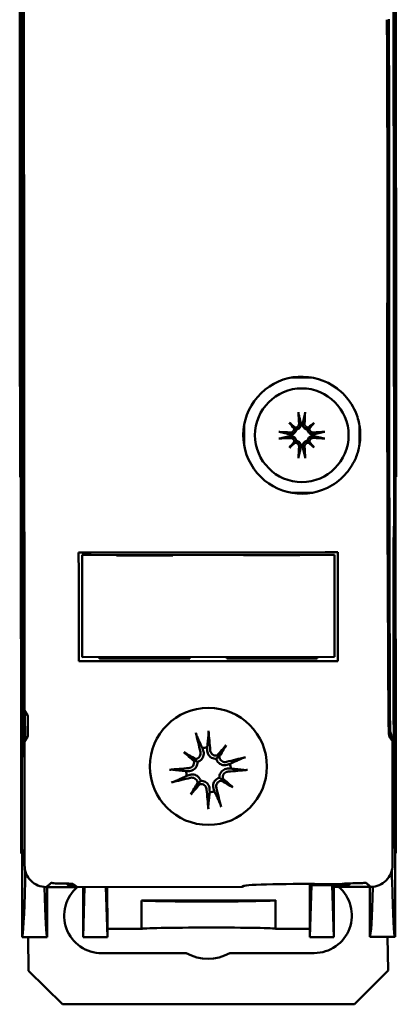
# Model space of a CAD drawing. Header units: millimetres. Extents: x 0 to 201, y -4 to 251.
# Tile 2 of 6: x 178 to 201, y -4 to 55. Entities that reach past the tile are written whole.
import ezdxf

# ---------------------------------------------------------------- set-up
doc = ezdxf.new("R2010")
doc.units = ezdxf.units.MM
doc.layers.add('Arêtes visibles(ISO)', color=7, linetype='Continuous', lineweight=50)

msp = doc.modelspace()

# ---------------------------------------------------------------- linework, layer by layer
at = {"layer": 'Arêtes visibles(ISO)'}
for p, q in [((178.366, 85), (178.431, 5)), ((200.766, 85.018), (200.831, 5.018)), ((178.476, 10.53), (178.421, 79.47)), ((200.721, 79.487), (200.776, 10.548)), ((178.624, 13.562), (178.573, 76.438)), ((178.471, 64.898), (178.503, 25.103)), ((200.726, 25.12), (200.694, 64.915)), ((178.339, 56.7), (178.358, 33.3)), ((200.858, 33.318), (200.839, 56.718)), ((178.358, 33.3), (178.359, 32.5)), ((200.859, 32.518), (200.858, 33.318)), ((178.409, 32.5), (178.359, 32.5)), ((178.36, 30.7), (178.359, 32.5)), ((200.859, 32.518), (200.809, 32.518)), ((200.859, 32.518), (200.86, 30.718)), ((178.36, 30.7), (178.363, 27.5)), ((194.465, 30.758), (194.757, 30.466)), ((195.956, 30.76), (195.663, 30.467)), ((200.863, 27.518), (200.86, 30.718)), ((194.466, 29.267), (194.758, 29.56)), ((195.957, 29.269), (195.664, 29.561)), ((178.413, 27.5), (178.363, 27.5)), ((200.863, 27.518), (200.813, 27.518)), ((178.517, 24.058), (178.529, 23.74)), ((200.702, 23.757), (200.714, 24.076)), ((182.615, 23.003), (196.617, 23.015)), ((178.54, 22.833), (178.548, 13.289)), ((182.066, 22.853), (184.136, 22.855)), ((182.071, 16.753), (182.066, 22.853)), ((184.136, 22.855), (187.497, 22.857)), ((184.136, 22.824), (184.136, 22.855)), ((187.497, 22.827), (184.136, 22.824)), ((187.497, 22.857), (191.736, 22.861)), ((187.497, 22.857), (187.497, 22.827)), ((191.736, 22.861), (195.097, 22.863)), ((191.736, 22.83), (191.736, 22.861)), ((195.097, 22.833), (191.736, 22.83)), ((195.097, 22.863), (197.166, 22.865)), ((195.097, 22.863), (195.097, 22.833)), ((197.166, 22.865), (197.171, 16.765)), ((200.701, 13.307), (200.693, 22.851)), ((197.171, 16.765), (182.071, 16.753)), ((183.121, 16.654), (183.121, 16.754)), ((188.521, 16.658), (183.121, 16.654)), ((195.98, 16.514), (183.263, 16.504)), ((185.067, 16.655), (185.067, 16.755)), ((188.521, 16.758), (188.521, 16.658)), ((190.721, 16.66), (190.721, 16.76)), ((196.121, 16.664), (190.721, 16.66)), ((194.175, 16.663), (194.175, 16.763)), ((196.121, 16.764), (196.121, 16.664)), ((178.624, 13.562), (178.812, 13.28)), ((178.659, 11.75), (178.657, 13.512)), ((178.539, 12.398), (178.476, 10.53)), ((200.776, 10.548), (200.711, 12.416)), ((178.813, 11.982), (178.625, 11.7)), ((200.592, 12.018), (200.435, 12.018)), ((200.625, 11.717), (200.441, 11.993)), ((200.592, 12.018), (200.5, 12.293)), ((200.592, 12.018), (200.592, 11.767)), ((178.631, 4.305), (178.625, 11.7)), ((190.678, 11.475), (190.241, 10.866)), ((200.625, 11.717), (200.631, 4.322)), ((188.161, 11.06), (188.77, 10.623)), ((178.476, 10.53), (178.485, 0)), ((200.776, 10.548), (200.785, 0.018)), ((188.576, 8.543), (189.012, 9.152)), ((191.092, 8.958), (190.484, 9.395)), ((178.431, 5), (178.481, 5)), ((200.781, 5.018), (200.831, 5.018)), ((179.962, 3.022), (179.982, 3.001)), ((179.982, 3.001), (181.795, 3.003)), ((179.982, 3.001), (179.985, 0.001)), ((181.253, 3.098), (181.183, 3.168)), ((181.253, 3.207), (181.253, 3.098)), ((181.651, 3.099), (181.253, 3.098)), ((181.513, 3.19), (181.795, 3.003)), ((191.649, 3.011), (181.795, 3.003)), ((182.135, 0.003), (182.132, 3.003)), ((182.225, 3.003), (182.135, 0.003)), ((183.581, 0.004), (183.486, 3.004)), ((183.579, 3.004), (183.581, 0.504)), ((191.649, 3.011), (191.737, 3.069)), ((195.686, 3.187), (195.688, 0.514)), ((195.782, 3.11), (195.688, 0.014)), ((195.782, 3.11), (195.782, 3.187)), ((197.036, 3.111), (195.782, 3.11)), ((198.012, 3.112), (197.036, 3.111)), ((197.036, 3.111), (197.132, 3.015)), ((197.135, 0.015), (197.036, 3.111)), ((197.132, 3.015), (199.282, 3.017)), ((197.135, 0.015), (197.132, 3.015)), ((197.741, 3.196), (197.752, 3.204)), ((198.012, 3.112), (198.012, 3.221)), ((198.082, 3.182), (198.012, 3.112)), ((199.282, 3.017), (199.303, 3.037)), ((199.282, 3.017), (199.285, 0.017)), ((193.633, 2.212), (185.633, 2.206)), ((185.634, 0.506), (185.633, 2.206)), ((193.633, 2.212), (193.634, 0.512)), ((179.985, 0.001), (178.485, 0)), ((178.865, -2.009), (178.842, 0)), ((183.581, 0.004), (182.135, 0.003)), ((182.135, 0.003), (183.581, 0.004)), ((182.135, 0.003), (182.135, 0.003)), ((183.581, 0.504), (185.634, 0.506)), ((183.581, 0.004), (183.581, 0.504)), ((183.581, 0.004), (183.581, 0.004)), ((193.634, 0.512), (195.688, 0.514)), ((195.688, 0.514), (195.688, 0.014)), ((195.688, 0.014), (197.135, 0.015)), ((195.688, 0.014), (197.135, 0.015)), ((195.688, 0.014), (195.688, 0.014)), ((197.135, 0.015), (197.135, 0.015)), ((199.285, 0.017), (200.785, 0.018)), ((200.343, 0.018), (200.366, -1.992)), ((188.301, -0.951), (183.252, -0.956)), ((195.952, -0.945), (190.901, -0.949)), ((180.909, -4.007), (178.865, -2.009)), ((200.366, -1.992), (198.367, -3.993)), ((198.367, -3.993), (180.909, -4.007))]:
    msp.add_line(p, q, dxfattribs=at)
for centre, radius in [((195.211, 30.013), 2.8), ((189.627, 10.214), 3.5)]:
    msp.add_circle(centre, radius, dxfattribs=at)
for centre, radius, start, end in [((195.211, 30.013), 3.5, 52.99877, 296.09742), ((195.211, 30.013), 0.718, 85.73282, 94.35938), ((195.211, 30.013), 0.718, 175.73282, 184.35938), ((195.211, 30.013), 0.718, 355.73282, 4.35938), ((195.211, 30.013), 0.718, 265.73282, 274.35938), ((189.618, 21.209), 4.25, 157.20136, 157.64215), ((189.618, 21.209), 4, 155.68412, 156.15779), ((189.618, 21.209), 3.5, 151.91903, 152.47779), ((189.618, 21.209), 3.5, 27.61441, 28.17317), ((189.618, 21.209), 4, 23.93441, 24.40808), ((189.618, 21.209), 4.25, 22.45005, 22.89084), ((189.627, 10.009), 1.339, 93.23634, 105.48232), ((189.627, 10.009), 1.339, 3.23634, 15.48232), ((189.627, 10.009), 1.339, 183.23634, 195.48232), ((189.627, 10.009), 1.339, 273.23634, 285.48232), ((183.25, 1.294), 2.25, 130.60738, 270.0461), ((195.95, 1.305), 2.25, 270.0461, 49.48482), ((189.599, 1.416), 2.7, 241.25471, 298.83749)]:
    msp.add_arc(centre, radius, start, end, dxfattribs=at)
for centre, major_axis, ratio, start_param, end_param in [((197.548, 45.015), (0.064, -79.7), 0.034921, 1.447088, 1.694505), ((199.04, 45.017), (0.064, -80), 0.017455, 1.447088, 1.694505), ((200.432, 34.776), (-0.003, 3.3), 0.034921, 1.447088, 1.570796), ((204.867, 34.78), (-0.105, 130.3), 0.034921, 1.570796, 1.738123), ((200.486, 34.776), (-0.002, 3), 0.017455, 1.447088, 1.570796), ((202.703, 34.778), (-0.105, 130), 0.017455, 1.570796, 1.738123), ((195.516, 30.032), (0.31, -4.981), 0.087156, 4.432844, 4.574111), ((194.906, 30.032), (0.302, 4.981), 0.087156, 4.850666, 4.991934), ((194.694, 29.433), (3.688, -3.282), 0.173648, 1.694352, 1.785615), ((195.79, 30.531), (-3.288, 3.683), 0.173648, 1.355978, 1.44724), ((195.728, 29.434), (3.683, 3.288), 0.173648, 1.355978, 1.44724), ((194.63, 30.53), (-3.282, -3.688), 0.173648, 1.694352, 1.785615), ((195.192, 29.709), (-4.981, 0.302), 0.087156, 4.850666, 4.991934), ((194.604, 30.443), (-0.121, -0.108), 0.868224, 2.179592, 2.496889), ((194.78, 30.619), (-0.108, -0.121), 0.868224, 0.644704, 0.962001), ((195.64, 30.62), (-0.108, 0.121), 0.868224, 2.179592, 2.496889), ((195.816, 30.444), (-0.121, 0.108), 0.868224, 0.644704, 0.962001), ((195.23, 29.709), (-4.981, -0.31), 0.087156, 4.432844, 4.574111), ((195.192, 30.318), (4.981, 0.31), 0.087156, 4.432844, 4.574111), ((195.791, 29.497), (3.282, 3.688), 0.173648, 1.694352, 1.785615), ((194.693, 30.593), (-3.683, -3.288), 0.173648, 1.355978, 1.44724), ((194.605, 29.583), (0.121, -0.108), 0.868224, 0.644704, 0.962001), ((194.781, 29.407), (0.108, -0.121), 0.868224, 2.179592, 2.496889), ((195.641, 29.408), (0.108, 0.121), 0.868224, 0.644704, 0.962001), ((195.727, 30.594), (-3.688, 3.282), 0.173648, 1.694352, 1.785615), ((195.817, 29.584), (0.121, 0.108), 0.868224, 2.179592, 2.496889), ((194.631, 29.496), (3.288, -3.683), 0.173648, 1.355978, 1.44724), ((195.229, 30.318), (4.981, -0.302), 0.087156, 4.850666, 4.991934), ((195.516, 29.995), (-0.302, -4.981), 0.087156, 4.850666, 4.991934), ((194.906, 29.994), (-0.31, 4.981), 0.087156, 4.432844, 4.574111), ((178.524, 24.962), (-0.004, 1.036), 0.019466, 1.435148, 2.631239), ((200.706, 24.98), (-0.002, -1.036), 0.019466, 0.510353, 1.706445), ((178.522, 22.833), (-0.001, 1), 0.017455, 4.712389, 5.846853), ((200.71, 22.851), (0.001, -1), 0.017455, 3.577925, 4.712389), ((185.25, 17.663), (0.001, -1.5), 0.052408, 0.834498, 0.921178), ((193.991, 17.67), (-0.001, 1.5), 0.052408, 2.220415, 2.307094), ((178.53, 13.289), (-0.001, 1), 0.017455, 3.612832, 4.712389), ((178.811, 12.631), (-0.001, 0.65), 0.034921, 3.193953, 6.230825), ((200.443, 13.291), (-0.001, 1.3), 0.034921, 1.738123, 3.089233), ((200.5, 13.292), (-0.001, 1), 0.017455, 1.738123, 3.089233), ((200.718, 13.307), (0.001, -1), 0.017455, 4.712389, 5.811946), ((190.113, 10.138), (2.043, -7.718), 0.087156, 4.416787, 4.5667), ((189.125, 9.975), (-0.542, 7.966), 0.087156, 4.858078, 5.007991), ((190.566, 9.236), (5.022, 6.103), 0.173648, 1.341111, 1.444187), ((188.593, 10.651), (-4.169, -6.715), 0.173648, 1.697406, 1.800481), ((188.985, 8.975), (6.715, -4.169), 0.173648, 1.697406, 1.800481), ((190.4, 10.948), (-6.103, 5.022), 0.173648, 1.341111, 1.444187), ((188.52, 10.559), (-0.173, -0.21), 0.868224, 2.08502, 2.445156), ((188.751, 10.88), (-0.143, -0.231), 0.868224, 0.696437, 1.056572), ((190.176, 11.115), (-0.21, 0.173), 0.868224, 2.08502, 2.445156), ((190.498, 10.885), (-0.231, 0.143), 0.868224, 0.696437, 1.056572), ((189.756, 9.522), (-7.718, -2.043), 0.087156, 4.416787, 4.5667), ((189.661, 9.507), (-7.966, -0.542), 0.087156, 4.858078, 5.007991), ((189.498, 10.495), (7.718, 2.043), 0.087156, 4.416787, 4.5667), ((190.733, 9.459), (0.173, 0.21), 0.868224, 2.08502, 2.445156), ((188.854, 9.07), (6.103, -5.022), 0.173648, 1.341111, 1.444187), ((189.593, 10.511), (7.966, 0.542), 0.087156, 4.858078, 5.007991), ((190.66, 9.367), (4.169, 6.715), 0.173648, 1.697406, 1.800481), ((188.687, 10.782), (-5.022, -6.103), 0.173648, 1.341111, 1.444187), ((188.755, 9.133), (0.231, -0.143), 0.868224, 0.696437, 1.056572), ((189.077, 8.903), (0.21, -0.173), 0.868224, 2.08502, 2.445156), ((190.129, 10.043), (0.542, -7.966), 0.087156, 4.858078, 5.007991), ((189.14, 9.88), (-2.043, 7.718), 0.087156, 4.416787, 4.5667), ((190.502, 9.138), (0.143, 0.231), 0.868224, 0.696437, 1.056572), ((190.268, 11.043), (-6.715, 4.169), 0.173648, 1.697406, 1.800481), ((178.647, 4.166), (0.001, -1), 0.017455, 0.624845, 1.414207), ((200.616, 4.184), (-0.001, 1), 0.017455, 1.727386, 2.516747), ((178.465, 17.768), (-0.014, 17.77), 0.017455, 3.159046, 3.766438), ((179.976, 17.769), (-0.014, 17.77), 0.017455, 2.551183, 3.124139), ((180.864, 3.189), (0.65, 0.001), 0.034921, 0.05236, 1.772409), ((181.182, 4.168), (-0.001, 1), 0.017455, 2.855254, 3.124139), ((195.232, 3.066), (-3.5, -0.003), 0.034921, 4.247765, 6.230825), ((197.092, 3.197), (-0.65, -0.001), 0.034921, 1.106173, 3.089233), ((198.401, 3.203), (0.65, 0.001), 0.034921, 1.369184, 3.089233), ((198.081, 4.182), (0.001, -1), 0.017455, 0.017453, 0.286339), ((199.265, 17.784), (-0.014, 17.77), 0.017455, 3.159046, 3.732002), ((200.776, 17.785), (-0.014, 17.77), 0.017455, 2.516747, 3.124139), ((189.633, 2.209), (-4, -0.003), 0.017455, 0, 3.141593), ((189.634, 0.509), (-4, -0.003), 0.017455, 3.141593, 6.283185)]:
    msp.add_ellipse(centre, major_axis=major_axis, ratio=ratio, start_param=start_param, end_param=end_param, dxfattribs=at)
for points, weights in [([(195.797, 33.464), (195.208, 33.463), (194.618, 33.463)], [1.19842255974, 1.21579100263, 1.19842255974]), ([(195.023, 31.28), (195.108, 30.929), (195.156, 30.729)], [1.00343209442, 1.04282988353, 1]), ([(195.264, 30.729), (195.312, 30.929), (195.397, 31.281)], [1, 1.04282988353, 1.00343209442]), ([(195.156, 30.729), (195.158, 30.714), (195.159, 30.699)], [1, 1.0209390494, 1.04184845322]), ([(195.261, 30.7), (195.262, 30.714), (195.264, 30.729)], [1.04184845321, 1.0209390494, 1]), ([(191.76, 30.6), (191.761, 30.011), (191.761, 29.421)], [1.19842255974, 1.21579100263, 1.19842255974]), ([(194.495, 30.067), (194.295, 30.115), (193.943, 30.199)], [1, 1.04282988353, 1.00343209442]), ([(194.525, 30.064), (194.51, 30.065), (194.495, 30.067)], [1.04184845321, 1.0209390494, 1]), ([(195.926, 30.068), (195.911, 30.066), (195.897, 30.065)], [1, 1.0209390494, 1.04184845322]), ([(196.478, 30.201), (196.126, 30.116), (195.926, 30.068)], [1.00343209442, 1.04282988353, 1]), ([(198.661, 29.427), (198.661, 30.016), (198.66, 30.606)], [1.19842255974, 1.21579100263, 1.19842255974]), ([(193.944, 29.826), (194.295, 29.911), (194.495, 29.959)], [1.00343209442, 1.04282988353, 1]), ([(194.495, 29.959), (194.51, 29.961), (194.525, 29.962)], [1, 1.0209390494, 1.04184845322]), ([(195.897, 29.963), (195.911, 29.962), (195.926, 29.96)], [1.04184845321, 1.0209390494, 1]), ([(195.926, 29.96), (196.126, 29.912), (196.478, 29.828)], [1, 1.04282988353, 1.00343209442]), ([(195.157, 29.298), (195.11, 29.098), (195.025, 28.746)], [1, 1.04282988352, 1.00343209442]), ([(195.16, 29.327), (195.159, 29.313), (195.157, 29.298)], [1.04184845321, 1.0209390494, 1]), ([(195.265, 29.298), (195.264, 29.313), (195.262, 29.327)], [1, 1.0209390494, 1.04184845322]), ([(195.399, 28.746), (195.313, 29.098), (195.265, 29.298)], [1.00343209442, 1.04282988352, 1]), ([(194.624, 26.563), (195.213, 26.563), (195.803, 26.564)], [1.19842255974, 1.21579100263, 1.19842255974]), ([(188.932, 12.027), (189.139, 11.582), (189.269, 11.299)], [1.00324421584, 1.02820642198, 1]), ([(189.551, 11.346), (189.584, 11.655), (189.637, 12.144)], [1, 1.02820642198, 1.00324421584]), ([(189.269, 11.299), (189.298, 11.207), (189.323, 11.128)], [1, 1.07456653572, 1.14872900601]), ([(189.555, 11.166), (189.553, 11.249), (189.551, 11.346)], [1.14872900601, 1.07456653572, 1]), ([(191.645, 10.704), (191.2, 10.497), (190.917, 10.366)], [1.00324421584, 1.02820642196, 1]), ([(188.29, 9.933), (187.981, 9.966), (187.492, 10.019)], [1, 1.02820642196, 1.00324421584]), ([(190.917, 10.366), (190.825, 10.337), (190.745, 10.312)], [1, 1.07456653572, 1.14872900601]), ([(190.784, 10.081), (190.867, 10.082), (190.963, 10.085)], [1.14872900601, 1.07456653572, 1]), ([(190.963, 10.085), (191.273, 10.052), (191.761, 9.999)], [1, 1.02820642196, 1.00324421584]), ([(187.608, 9.314), (188.054, 9.521), (188.337, 9.652)], [1.00324421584, 1.02820642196, 1]), ([(188.47, 9.937), (188.386, 9.935), (188.29, 9.933)], [1.14872900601, 1.07456653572, 1]), ([(188.337, 9.652), (188.428, 9.681), (188.508, 9.706)], [1, 1.07456653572, 1.14872900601]), ([(189.698, 8.852), (189.7, 8.769), (189.702, 8.672)], [1.14872900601, 1.07456653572, 1]), ([(189.984, 8.719), (189.955, 8.811), (189.93, 8.89)], [1, 1.07456653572, 1.14872900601]), ([(189.702, 8.672), (189.669, 8.363), (189.617, 7.874)], [1, 1.02820642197, 1.00324421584]), ([(190.321, 7.991), (190.115, 8.436), (189.984, 8.719)], [1.00324421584, 1.02820642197, 1])]:
    msp.add_rational_spline(points, weights, degree=2, dxfattribs=at)
for points, knots in [([(197.317, 32.809), (197.52, 32.655), (197.708, 32.478), (198.173, 31.935), (198.395, 31.535), (198.625, 30.832), (198.683, 30.547), (198.715, 30.065), (198.713, 29.877), (198.682, 29.538), (198.658, 29.387), (198.571, 29.004), (198.494, 28.78), (198.243, 28.225), (198.036, 27.913), (197.492, 27.326), (197.14, 27.061), (196.75, 26.87)], [0, 0, 0, 0, 0.0872767, 0.0872767, 0.2517831, 0.2517831, 0.3545996, 0.3545996, 0.4188599, 0.4188599, 0.4712174, 0.4712174, 0.5549894, 0.5549894, 0.6890245, 0.6890245, 0.8377198, 0.8377198, 0.8377198, 0.8377198]), ([(195.023, 31.28), (195.022, 31.284), (195.021, 31.29), (195.019, 31.304), (195.017, 31.314), (195.015, 31.334), (195.014, 31.346), (195.013, 31.364), (195.013, 31.373), (195.013, 31.381)], [0.02933377, 0.02933377, 0.02933377, 0.02933377, 0.03193592, 0.03193592, 0.03511811, 0.03511811, 0.03831179, 0.03831179, 0.04057572, 0.04057572, 0.04057572, 0.04057572]), ([(195.407, 31.381), (195.406, 31.373), (195.406, 31.365), (195.405, 31.347), (195.404, 31.334), (195.402, 31.315), (195.401, 31.304), (195.399, 31.291), (195.398, 31.285), (195.397, 31.281)], [0.01054454, 0.01054454, 0.01054454, 0.01054454, 0.01280848, 0.01280848, 0.01600216, 0.01600216, 0.01918435, 0.01918435, 0.0217865, 0.0217865, 0.0217865, 0.0217865]), ([(195.043, 30.692), (195.044, 30.666), (195.04, 30.638), (195.022, 30.585), (195.007, 30.561), (194.972, 30.522), (194.95, 30.505), (194.9, 30.48), (194.873, 30.473), (194.833, 30.471), (194.819, 30.471), (194.805, 30.473)], [0, 0, 0, 0, 0.00790457, 0.00790457, 0.01580914, 0.01580914, 0.02362349, 0.02362349, 0.03143784, 0.03143784, 0.03552688, 0.03552688, 0.03552688, 0.03552688]), ([(195.159, 30.699), (195.16, 30.696), (195.16, 30.692), (195.163, 30.659), (195.161, 30.627), (195.147, 30.564), (195.135, 30.533), (195.108, 30.483), (195.091, 30.459), (195.049, 30.417), (195.025, 30.399), (194.976, 30.371), (194.948, 30.36), (194.905, 30.35), (194.891, 30.347), (194.878, 30.346)], [0.13266454, 0.13266454, 0.13266454, 0.13266454, 0.13393176, 0.13393176, 0.14394336, 0.14394336, 0.15395497, 0.15395497, 0.162444, 0.162444, 0.17093303, 0.17093303, 0.17942206, 0.17942206, 0.18349616, 0.18349616, 0.18349616, 0.18349616]), ([(195.543, 30.346), (195.53, 30.348), (195.516, 30.35), (195.473, 30.36), (195.445, 30.371), (195.396, 30.399), (195.371, 30.418), (195.33, 30.46), (195.313, 30.483), (195.285, 30.533), (195.273, 30.564), (195.26, 30.627), (195.258, 30.659), (195.26, 30.688), (195.26, 30.692), (195.26, 30.696), (195.261, 30.7)], [-0.04956441, -0.04956441, -0.04956441, -0.04956441, -0.0454903, -0.0454903, -0.03700127, -0.03700127, -0.02851224, -0.02851224, -0.02002322, -0.02002322, -0.01001161, -0.01001161, 0, 0, 0, 0.00126722, 0.00126722, 0.00126722, 0.00126722]), ([(195.616, 30.474), (195.606, 30.472), (195.596, 30.472), (195.56, 30.472), (195.532, 30.477), (195.481, 30.499), (195.458, 30.514), (195.421, 30.551), (195.405, 30.575), (195.383, 30.626), (195.378, 30.653), (195.377, 30.684), (195.377, 30.688), (195.377, 30.692)], [0.01297469, 0.01297469, 0.01297469, 0.01297469, 0.01587761, 0.01587761, 0.02368746, 0.02368746, 0.03149731, 0.03149731, 0.03935628, 0.03935628, 0.04721526, 0.04721526, 0.04854193, 0.04854193, 0.04854193, 0.04854193]), ([(193.843, 30.209), (193.851, 30.209), (193.859, 30.209), (193.877, 30.208), (193.89, 30.207), (193.91, 30.205), (193.92, 30.203), (193.934, 30.201), (193.939, 30.2), (193.943, 30.199)], [0.01054454, 0.01054454, 0.01054454, 0.01054454, 0.01280848, 0.01280848, 0.01600216, 0.01600216, 0.01918435, 0.01918435, 0.0217865, 0.0217865, 0.0217865, 0.0217865]), ([(194.878, 30.346), (194.876, 30.332), (194.874, 30.318), (194.864, 30.276), (194.853, 30.248), (194.825, 30.198), (194.807, 30.174), (194.765, 30.133), (194.741, 30.116), (194.691, 30.088), (194.66, 30.076), (194.597, 30.062), (194.565, 30.061), (194.536, 30.063), (194.532, 30.063), (194.528, 30.063), (194.525, 30.064)], [-0.04956441, -0.04956441, -0.04956441, -0.04956441, -0.0454903, -0.0454903, -0.03700127, -0.03700127, -0.02851224, -0.02851224, -0.02002322, -0.02002322, -0.01001161, -0.01001161, 0, 0, 0, 0.00126722, 0.00126722, 0.00126722, 0.00126722]), ([(194.751, 30.418), (194.752, 30.409), (194.752, 30.399), (194.752, 30.363), (194.747, 30.335), (194.726, 30.284), (194.71, 30.261), (194.673, 30.224), (194.65, 30.208), (194.599, 30.186), (194.571, 30.18), (194.541, 30.18), (194.536, 30.18), (194.532, 30.18)], [0.01297328, 0.01297328, 0.01297328, 0.01297328, 0.01583576, 0.01583576, 0.02366653, 0.02366653, 0.03149729, 0.03149729, 0.03935627, 0.03935627, 0.04721524, 0.04721524, 0.04854192, 0.04854192, 0.04854192, 0.04854192]), ([(194.757, 30.466), (194.777, 30.447), (194.792, 30.431), (194.833, 30.391), (194.856, 30.368), (194.878, 30.346)], [-2.5352359, -2.5352359, -2.5352359, -2.5352359, -2.4966866, -2.4966866, -2.4120902, -2.4120902, -2.4120902, -2.4120902]), ([(195.663, 30.467), (195.644, 30.447), (195.628, 30.432), (195.588, 30.392), (195.565, 30.369), (195.543, 30.346)], [-2.5352359, -2.5352359, -2.5352359, -2.5352359, -2.4966866, -2.4966866, -2.4120902, -2.4120902, -2.4120902, -2.4120902]), ([(195.897, 30.065), (195.893, 30.064), (195.889, 30.064), (195.856, 30.062), (195.824, 30.063), (195.761, 30.077), (195.73, 30.089), (195.68, 30.116), (195.657, 30.134), (195.614, 30.175), (195.596, 30.199), (195.568, 30.248), (195.557, 30.277), (195.547, 30.319), (195.544, 30.333), (195.543, 30.346)], [0.13266454, 0.13266454, 0.13266454, 0.13266454, 0.13393176, 0.13393176, 0.14394336, 0.14394336, 0.15395497, 0.15395497, 0.162444, 0.162444, 0.17093303, 0.17093303, 0.17942206, 0.17942206, 0.18349616, 0.18349616, 0.18349616, 0.18349616]), ([(195.889, 30.181), (195.863, 30.18), (195.835, 30.184), (195.783, 30.202), (195.758, 30.217), (195.719, 30.252), (195.702, 30.274), (195.678, 30.324), (195.671, 30.351), (195.668, 30.391), (195.668, 30.405), (195.67, 30.419)], [0, 0, 0, 0, 0.00790457, 0.00790457, 0.01580914, 0.01580914, 0.02362349, 0.02362349, 0.03143784, 0.03143784, 0.03552648, 0.03552648, 0.03552648, 0.03552648]), ([(196.478, 30.201), (196.482, 30.202), (196.488, 30.203), (196.501, 30.205), (196.511, 30.207), (196.531, 30.209), (196.544, 30.21), (196.562, 30.211), (196.57, 30.211), (196.578, 30.212)], [0.02933377, 0.02933377, 0.02933377, 0.02933377, 0.03193592, 0.03193592, 0.03511811, 0.03511811, 0.03831179, 0.03831179, 0.04057572, 0.04057572, 0.04057572, 0.04057572]), ([(193.944, 29.826), (193.94, 29.825), (193.934, 29.824), (193.92, 29.821), (193.91, 29.82), (193.89, 29.818), (193.878, 29.817), (193.86, 29.816), (193.851, 29.816), (193.843, 29.815)], [0.02933377, 0.02933377, 0.02933377, 0.02933377, 0.03193592, 0.03193592, 0.03511811, 0.03511811, 0.03831179, 0.03831179, 0.04057572, 0.04057572, 0.04057572, 0.04057572]), ([(194.525, 29.962), (194.528, 29.963), (194.532, 29.963), (194.565, 29.965), (194.597, 29.964), (194.66, 29.95), (194.691, 29.938), (194.741, 29.91), (194.765, 29.893), (194.807, 29.852), (194.825, 29.828), (194.853, 29.779), (194.864, 29.75), (194.875, 29.708), (194.877, 29.694), (194.878, 29.68)], [0.13266454, 0.13266454, 0.13266454, 0.13266454, 0.13393176, 0.13393176, 0.14394336, 0.14394336, 0.15395497, 0.15395497, 0.162444, 0.162444, 0.17093303, 0.17093303, 0.17942206, 0.17942206, 0.18349616, 0.18349616, 0.18349616, 0.18349616]), ([(194.532, 29.846), (194.558, 29.847), (194.586, 29.843), (194.639, 29.825), (194.663, 29.81), (194.702, 29.775), (194.719, 29.753), (194.744, 29.703), (194.751, 29.676), (194.753, 29.636), (194.753, 29.622), (194.751, 29.608)], [0, 0, 0, 0, 0.00790457, 0.00790457, 0.01580914, 0.01580914, 0.02362349, 0.02362349, 0.03143784, 0.03143784, 0.03552648, 0.03552648, 0.03552648, 0.03552648]), ([(194.758, 29.56), (194.777, 29.579), (194.793, 29.595), (194.833, 29.635), (194.856, 29.658), (194.878, 29.68)], [-2.5352359, -2.5352359, -2.5352359, -2.5352359, -2.4966866, -2.4966866, -2.4120902, -2.4120902, -2.4120902, -2.4120902]), ([(194.806, 29.553), (194.816, 29.555), (194.826, 29.555), (194.861, 29.555), (194.889, 29.55), (194.94, 29.528), (194.963, 29.512), (195, 29.476), (195.017, 29.452), (195.038, 29.401), (195.044, 29.374), (195.044, 29.343), (195.044, 29.339), (195.044, 29.334)], [0.01297469, 0.01297469, 0.01297469, 0.01297469, 0.01587761, 0.01587761, 0.02368746, 0.02368746, 0.03149731, 0.03149731, 0.03935628, 0.03935628, 0.04721526, 0.04721526, 0.04854193, 0.04854193, 0.04854193, 0.04854193]), ([(194.878, 29.68), (194.892, 29.679), (194.906, 29.677), (194.948, 29.667), (194.976, 29.656), (195.026, 29.628), (195.05, 29.609), (195.091, 29.567), (195.108, 29.544), (195.136, 29.494), (195.148, 29.463), (195.162, 29.4), (195.164, 29.368), (195.161, 29.339), (195.161, 29.335), (195.161, 29.331), (195.16, 29.327)], [-0.04956441, -0.04956441, -0.04956441, -0.04956441, -0.0454903, -0.0454903, -0.03700127, -0.03700127, -0.02851224, -0.02851224, -0.02002322, -0.02002322, -0.01001161, -0.01001161, 0, 0, 0, 0.00126722, 0.00126722, 0.00126722, 0.00126722]), ([(195.262, 29.327), (195.262, 29.331), (195.261, 29.335), (195.259, 29.368), (195.261, 29.4), (195.274, 29.463), (195.286, 29.494), (195.314, 29.544), (195.331, 29.568), (195.372, 29.61), (195.396, 29.628), (195.445, 29.656), (195.474, 29.667), (195.516, 29.677), (195.53, 29.68), (195.544, 29.681)], [0.13266454, 0.13266454, 0.13266454, 0.13266454, 0.13393176, 0.13393176, 0.14394336, 0.14394336, 0.15395497, 0.15395497, 0.162444, 0.162444, 0.17093303, 0.17093303, 0.17942206, 0.17942206, 0.18349616, 0.18349616, 0.18349616, 0.18349616]), ([(195.379, 29.335), (195.377, 29.361), (195.381, 29.389), (195.4, 29.441), (195.414, 29.466), (195.449, 29.505), (195.471, 29.522), (195.521, 29.547), (195.549, 29.554), (195.588, 29.556), (195.602, 29.556), (195.616, 29.554)], [0, 0, 0, 0, 0.00790457, 0.00790457, 0.01580914, 0.01580914, 0.02362349, 0.02362349, 0.03143784, 0.03143784, 0.03552648, 0.03552648, 0.03552648, 0.03552648]), ([(195.544, 29.681), (195.545, 29.695), (195.547, 29.708), (195.557, 29.751), (195.569, 29.779), (195.596, 29.829), (195.615, 29.853), (195.657, 29.894), (195.68, 29.911), (195.73, 29.939), (195.761, 29.951), (195.824, 29.965), (195.856, 29.966), (195.886, 29.964), (195.889, 29.964), (195.893, 29.964), (195.897, 29.963)], [-0.04956441, -0.04956441, -0.04956441, -0.04956441, -0.0454903, -0.0454903, -0.03700127, -0.03700127, -0.02851224, -0.02851224, -0.02002322, -0.02002322, -0.01001161, -0.01001161, 0, 0, 0, 0.00126722, 0.00126722, 0.00126722, 0.00126722]), ([(195.664, 29.561), (195.645, 29.58), (195.629, 29.596), (195.589, 29.636), (195.566, 29.659), (195.544, 29.681)], [-2.5352359, -2.5352359, -2.5352359, -2.5352359, -2.4966866, -2.4966866, -2.4120902, -2.4120902, -2.4120902, -2.4120902]), ([(195.671, 29.609), (195.67, 29.618), (195.669, 29.628), (195.669, 29.664), (195.674, 29.691), (195.696, 29.743), (195.712, 29.766), (195.748, 29.803), (195.772, 29.819), (195.823, 29.841), (195.85, 29.847), (195.881, 29.847), (195.885, 29.847), (195.89, 29.847)], [0.01297328, 0.01297328, 0.01297328, 0.01297328, 0.01583576, 0.01583576, 0.02366653, 0.02366653, 0.03149729, 0.03149729, 0.03935627, 0.03935627, 0.04721524, 0.04721524, 0.04854192, 0.04854192, 0.04854192, 0.04854192]), ([(196.578, 29.818), (196.571, 29.818), (196.562, 29.818), (196.544, 29.819), (196.531, 29.82), (196.512, 29.822), (196.501, 29.824), (196.488, 29.826), (196.482, 29.827), (196.478, 29.828)], [0.01054454, 0.01054454, 0.01054454, 0.01054454, 0.01280848, 0.01280848, 0.01600216, 0.01600216, 0.01918435, 0.01918435, 0.0217865, 0.0217865, 0.0217865, 0.0217865]), ([(195.015, 28.646), (195.015, 28.654), (195.016, 28.662), (195.017, 28.68), (195.018, 28.693), (195.019, 28.712), (195.021, 28.723), (195.023, 28.736), (195.024, 28.742), (195.025, 28.746)], [0.01054454, 0.01054454, 0.01054454, 0.01054454, 0.01280848, 0.01280848, 0.01600216, 0.01600216, 0.01918435, 0.01918435, 0.0217865, 0.0217865, 0.0217865, 0.0217865]), ([(195.399, 28.746), (195.4, 28.742), (195.401, 28.737), (195.403, 28.723), (195.404, 28.713), (195.406, 28.693), (195.407, 28.681), (195.408, 28.662), (195.408, 28.654), (195.409, 28.646)], [0.02933377, 0.02933377, 0.02933377, 0.02933377, 0.03193592, 0.03193592, 0.03511811, 0.03511811, 0.03831179, 0.03831179, 0.04057572, 0.04057572, 0.04057572, 0.04057572]), ([(183.263, 16.504), (182.947, 16.504), (182.632, 16.503), (182.17, 16.503), (182.019, 16.503), (181.872, 16.503)], [-0.1961071, -0.1961071, -0.1961071, -0.1961071, -0.1011786, -0.1011786, -0.0542163, -0.0542163, -0.0542163, -0.0542163]), ([(197.372, 16.515), (197.224, 16.515), (197.073, 16.515), (196.612, 16.515), (196.296, 16.514), (195.98, 16.514)], [-0.1418908, -0.1418908, -0.1418908, -0.1418908, -0.0949285, -0.0949285, 0, 0, 0, 0]), ([(188.932, 12.027), (188.929, 12.035), (188.925, 12.045), (188.916, 12.07), (188.909, 12.089), (188.898, 12.126), (188.892, 12.149), (188.883, 12.184), (188.878, 12.201), (188.875, 12.216)], [0.05659998, 0.05659998, 0.05659998, 0.05659998, 0.06162651, 0.06162651, 0.06776774, 0.06776774, 0.07392503, 0.07392503, 0.07853581, 0.07853581, 0.07853581, 0.07853581]), ([(189.631, 12.341), (189.632, 12.325), (189.634, 12.307), (189.636, 12.272), (189.637, 12.248), (189.639, 12.21), (189.639, 12.189), (189.638, 12.163), (189.638, 12.151), (189.637, 12.144)], [0.02009358, 0.02009358, 0.02009358, 0.02009358, 0.02470436, 0.02470436, 0.03086166, 0.03086166, 0.03700288, 0.03700288, 0.04202941, 0.04202941, 0.04202941, 0.04202941]), ([(188.77, 10.623), (188.799, 10.603), (188.823, 10.585), (188.891, 10.537), (188.93, 10.508), (188.969, 10.481)], [-3.6471527, -3.6471527, -3.6471527, -3.6471527, -3.593638, -3.593638, -3.4681207, -3.4681207, -3.4681207, -3.4681207]), ([(189.151, 11.082), (189.161, 11.041), (189.164, 10.995), (189.152, 10.906), (189.136, 10.862), (189.093, 10.789), (189.063, 10.754), (188.991, 10.699), (188.95, 10.68), (188.892, 10.664), (188.874, 10.66), (188.855, 10.658)], [0, 0, 0, 0, 0.01283183, 0.01283183, 0.02566366, 0.02566366, 0.0383838, 0.0383838, 0.05110394, 0.05110394, 0.05644228, 0.05644228, 0.05644228, 0.05644228]), ([(189.323, 11.128), (189.326, 11.121), (189.328, 11.114), (189.342, 11.061), (189.349, 11.009), (189.346, 10.905), (189.336, 10.853), (189.306, 10.765), (189.286, 10.722), (189.232, 10.643), (189.198, 10.607), (189.127, 10.549), (189.085, 10.523), (189.017, 10.495), (188.993, 10.487), (188.969, 10.481)], [0.2084182, 0.2084182, 0.2084182, 0.2084182, 0.21081033, 0.21081033, 0.2270141, 0.2270141, 0.24321787, 0.24321787, 0.25700514, 0.25700514, 0.27079242, 0.27079242, 0.28457969, 0.28457969, 0.29197487, 0.29197487, 0.29197487, 0.29197487]), ([(190.099, 10.667), (190.074, 10.665), (190.049, 10.665), (189.975, 10.67), (189.927, 10.681), (189.841, 10.713), (189.797, 10.737), (189.721, 10.794), (189.688, 10.828), (189.631, 10.901), (189.605, 10.948), (189.569, 11.046), (189.559, 11.097), (189.556, 11.145), (189.555, 11.152), (189.555, 11.159), (189.555, 11.166)], [-0.08116454, -0.08116454, -0.08116454, -0.08116454, -0.07376936, -0.07376936, -0.05998209, -0.05998209, -0.04619482, -0.04619482, -0.03240754, -0.03240754, -0.01620377, -0.01620377, 0, 0, 0, 0.00239212, 0.00239212, 0.00239212, 0.00239212]), ([(190.149, 10.872), (190.142, 10.87), (190.134, 10.869), (190.085, 10.861), (190.039, 10.862), (189.952, 10.883), (189.91, 10.902), (189.841, 10.951), (189.809, 10.984), (189.761, 11.061), (189.745, 11.104), (189.735, 11.156), (189.734, 11.167), (189.733, 11.178)], [0.02354357, 0.02354357, 0.02354357, 0.02354357, 0.0258252, 0.0258252, 0.03851169, 0.03851169, 0.05119818, 0.05119818, 0.06396747, 0.06396747, 0.07673675, 0.07673675, 0.08003868, 0.08003868, 0.08003868, 0.08003868]), ([(190.241, 10.866), (190.22, 10.837), (190.203, 10.812), (190.154, 10.745), (190.126, 10.705), (190.099, 10.667)], [-3.6471527, -3.6471527, -3.6471527, -3.6471527, -3.593638, -3.593638, -3.4681207, -3.4681207, -3.4681207, -3.4681207]), ([(190.745, 10.312), (190.739, 10.31), (190.732, 10.308), (190.679, 10.294), (190.627, 10.287), (190.523, 10.29), (190.471, 10.3), (190.383, 10.329), (190.34, 10.35), (190.261, 10.404), (190.225, 10.438), (190.167, 10.509), (190.141, 10.551), (190.113, 10.619), (190.105, 10.643), (190.099, 10.667)], [0.2084182, 0.2084182, 0.2084182, 0.2084182, 0.21081033, 0.21081033, 0.2270141, 0.2270141, 0.24321787, 0.24321787, 0.25700514, 0.25700514, 0.27079242, 0.27079242, 0.28457969, 0.28457969, 0.29197487, 0.29197487, 0.29197487, 0.29197487]), ([(190.7, 10.485), (190.659, 10.474), (190.613, 10.471), (190.523, 10.484), (190.479, 10.5), (190.406, 10.543), (190.372, 10.573), (190.317, 10.645), (190.297, 10.686), (190.282, 10.744), (190.278, 10.762), (190.276, 10.781)], [0, 0, 0, 0, 0.01285996, 0.01285996, 0.02571992, 0.02571992, 0.03841194, 0.03841194, 0.05110395, 0.05110395, 0.05644229, 0.05644229, 0.05644229, 0.05644229]), ([(191.645, 10.704), (191.652, 10.707), (191.663, 10.711), (191.688, 10.72), (191.707, 10.726), (191.743, 10.737), (191.767, 10.744), (191.801, 10.753), (191.818, 10.757), (191.834, 10.761)], [0.05659998, 0.05659998, 0.05659998, 0.05659998, 0.06162651, 0.06162651, 0.06776774, 0.06776774, 0.07392503, 0.07392503, 0.07853581, 0.07853581, 0.07853581, 0.07853581]), ([(187.295, 10.013), (187.311, 10.015), (187.328, 10.016), (187.364, 10.018), (187.388, 10.02), (187.426, 10.021), (187.447, 10.021), (187.473, 10.02), (187.484, 10.02), (187.492, 10.019)], [0.02009358, 0.02009358, 0.02009358, 0.02009358, 0.02470436, 0.02470436, 0.03086166, 0.03086166, 0.03700288, 0.03700288, 0.04202941, 0.04202941, 0.04202941, 0.04202941]), ([(188.764, 10.531), (188.766, 10.524), (188.767, 10.517), (188.775, 10.468), (188.774, 10.422), (188.753, 10.334), (188.734, 10.292), (188.684, 10.223), (188.651, 10.191), (188.575, 10.143), (188.532, 10.127), (188.48, 10.117), (188.469, 10.116), (188.458, 10.115)], [0.02354194, 0.02354194, 0.02354194, 0.02354194, 0.02575103, 0.02575103, 0.0384746, 0.0384746, 0.05119816, 0.05119816, 0.06396744, 0.06396744, 0.07673673, 0.07673673, 0.08003865, 0.08003865, 0.08003865, 0.08003865]), ([(188.969, 10.481), (188.971, 10.456), (188.971, 10.431), (188.966, 10.357), (188.955, 10.309), (188.923, 10.223), (188.899, 10.18), (188.842, 10.103), (188.808, 10.07), (188.734, 10.013), (188.688, 9.987), (188.59, 9.951), (188.539, 9.941), (188.491, 9.938), (188.484, 9.938), (188.477, 9.937), (188.47, 9.937)], [-0.08116454, -0.08116454, -0.08116454, -0.08116454, -0.07376936, -0.07376936, -0.05998209, -0.05998209, -0.04619482, -0.04619482, -0.03240754, -0.03240754, -0.01620377, -0.01620377, 0, 0, 0, 0.00239212, 0.00239212, 0.00239212, 0.00239212]), ([(190.285, 9.537), (190.283, 9.562), (190.283, 9.587), (190.288, 9.661), (190.299, 9.709), (190.331, 9.795), (190.354, 9.838), (190.412, 9.915), (190.446, 9.948), (190.519, 10.005), (190.566, 10.031), (190.664, 10.067), (190.715, 10.077), (190.762, 10.08), (190.769, 10.08), (190.777, 10.081), (190.784, 10.081)], [-0.08116454, -0.08116454, -0.08116454, -0.08116454, -0.07376936, -0.07376936, -0.05998209, -0.05998209, -0.04619482, -0.04619482, -0.03240754, -0.03240754, -0.01620377, -0.01620377, 0, 0, 0, 0.00239212, 0.00239212, 0.00239212, 0.00239212]), ([(188.508, 9.706), (188.515, 9.708), (188.522, 9.71), (188.574, 9.724), (188.626, 9.731), (188.73, 9.728), (188.783, 9.718), (188.871, 9.689), (188.913, 9.668), (188.992, 9.614), (189.029, 9.58), (189.087, 9.509), (189.112, 9.467), (189.141, 9.399), (189.149, 9.375), (189.155, 9.351)], [0.2084182, 0.2084182, 0.2084182, 0.2084182, 0.21081033, 0.21081033, 0.2270141, 0.2270141, 0.24321787, 0.24321787, 0.25700514, 0.25700514, 0.27079242, 0.27079242, 0.28457969, 0.28457969, 0.29197487, 0.29197487, 0.29197487, 0.29197487]), ([(188.554, 9.533), (188.595, 9.544), (188.641, 9.547), (188.73, 9.534), (188.774, 9.518), (188.847, 9.475), (188.882, 9.445), (188.936, 9.373), (188.956, 9.332), (188.972, 9.274), (188.975, 9.256), (188.977, 9.237)], [0, 0, 0, 0, 0.01285996, 0.01285996, 0.02571992, 0.02571992, 0.03841194, 0.03841194, 0.05110395, 0.05110395, 0.05644229, 0.05644229, 0.05644229, 0.05644229]), ([(189.93, 8.89), (189.928, 8.897), (189.926, 8.904), (189.912, 8.957), (189.905, 9.008), (189.908, 9.113), (189.917, 9.165), (189.947, 9.253), (189.968, 9.296), (190.022, 9.375), (190.055, 9.411), (190.127, 9.469), (190.169, 9.495), (190.237, 9.523), (190.261, 9.531), (190.285, 9.537)], [0.2084182, 0.2084182, 0.2084182, 0.2084182, 0.21081033, 0.21081033, 0.2270141, 0.2270141, 0.24321787, 0.24321787, 0.25700514, 0.25700514, 0.27079242, 0.27079242, 0.28457969, 0.28457969, 0.29197487, 0.29197487, 0.29197487, 0.29197487]), ([(190.484, 9.395), (190.455, 9.415), (190.43, 9.433), (190.363, 9.481), (190.323, 9.51), (190.285, 9.537)], [-3.6471527, -3.6471527, -3.6471527, -3.6471527, -3.593638, -3.593638, -3.4681207, -3.4681207, -3.4681207, -3.4681207]), ([(190.49, 9.487), (190.488, 9.494), (190.486, 9.501), (190.479, 9.55), (190.48, 9.596), (190.501, 9.684), (190.52, 9.726), (190.569, 9.795), (190.602, 9.827), (190.678, 9.875), (190.721, 9.891), (190.774, 9.901), (190.785, 9.902), (190.796, 9.903)], [0.02354194, 0.02354194, 0.02354194, 0.02354194, 0.02575103, 0.02575103, 0.0384746, 0.0384746, 0.05119816, 0.05119816, 0.06396744, 0.06396744, 0.07673673, 0.07673673, 0.08003865, 0.08003865, 0.08003865, 0.08003865]), ([(191.958, 10.005), (191.943, 10.003), (191.925, 10.002), (191.889, 10), (191.865, 9.998), (191.827, 9.997), (191.807, 9.997), (191.781, 9.997), (191.769, 9.998), (191.761, 9.999)], [0.02009358, 0.02009358, 0.02009358, 0.02009358, 0.02470436, 0.02470436, 0.03086166, 0.03086166, 0.03700288, 0.03700288, 0.04202941, 0.04202941, 0.04202941, 0.04202941]), ([(187.608, 9.314), (187.601, 9.311), (187.59, 9.307), (187.566, 9.298), (187.546, 9.292), (187.51, 9.28), (187.487, 9.274), (187.452, 9.265), (187.435, 9.26), (187.42, 9.257)], [0.05659998, 0.05659998, 0.05659998, 0.05659998, 0.06162651, 0.06162651, 0.06776774, 0.06776774, 0.07392503, 0.07392503, 0.07853581, 0.07853581, 0.07853581, 0.07853581]), ([(189.012, 9.152), (189.033, 9.181), (189.051, 9.206), (189.099, 9.273), (189.127, 9.313), (189.155, 9.351)], [-3.6471527, -3.6471527, -3.6471527, -3.6471527, -3.593638, -3.593638, -3.4681207, -3.4681207, -3.4681207, -3.4681207]), ([(189.104, 9.146), (189.112, 9.148), (189.12, 9.149), (189.169, 9.157), (189.215, 9.156), (189.302, 9.135), (189.344, 9.116), (189.413, 9.067), (189.445, 9.033), (189.493, 8.957), (189.509, 8.914), (189.518, 8.862), (189.52, 8.851), (189.521, 8.84)], [0.02354357, 0.02354357, 0.02354357, 0.02354357, 0.0258252, 0.0258252, 0.03851169, 0.03851169, 0.05119818, 0.05119818, 0.06396747, 0.06396747, 0.07673675, 0.07673675, 0.08003868, 0.08003868, 0.08003868, 0.08003868]), ([(189.155, 9.351), (189.179, 9.353), (189.205, 9.353), (189.278, 9.348), (189.327, 9.337), (189.413, 9.305), (189.456, 9.281), (189.533, 9.224), (189.566, 9.19), (189.622, 9.116), (189.648, 9.07), (189.684, 8.972), (189.695, 8.921), (189.698, 8.873), (189.698, 8.866), (189.698, 8.859), (189.698, 8.852)], [-0.08116454, -0.08116454, -0.08116454, -0.08116454, -0.07376936, -0.07376936, -0.05998209, -0.05998209, -0.04619482, -0.04619482, -0.03240754, -0.03240754, -0.01620377, -0.01620377, 0, 0, 0, 0.00239212, 0.00239212, 0.00239212, 0.00239212]), ([(190.102, 8.936), (190.092, 8.977), (190.089, 9.023), (190.102, 9.113), (190.118, 9.156), (190.161, 9.23), (190.191, 9.264), (190.263, 9.319), (190.304, 9.338), (190.362, 9.354), (190.38, 9.358), (190.398, 9.359)], [0, 0, 0, 0, 0.01285996, 0.01285996, 0.02571992, 0.02571992, 0.03841194, 0.03841194, 0.05110395, 0.05110395, 0.05644229, 0.05644229, 0.05644229, 0.05644229]), ([(189.623, 7.677), (189.621, 7.693), (189.62, 7.71), (189.617, 7.746), (189.616, 7.77), (189.615, 7.808), (189.615, 7.829), (189.615, 7.855), (189.616, 7.867), (189.617, 7.874)], [0.02009358, 0.02009358, 0.02009358, 0.02009358, 0.02470436, 0.02470436, 0.03086166, 0.03086166, 0.03700288, 0.03700288, 0.04202941, 0.04202941, 0.04202941, 0.04202941]), ([(190.321, 7.991), (190.325, 7.983), (190.329, 7.973), (190.338, 7.948), (190.344, 7.928), (190.355, 7.892), (190.362, 7.869), (190.371, 7.834), (190.375, 7.817), (190.379, 7.802)], [0.05659998, 0.05659998, 0.05659998, 0.05659998, 0.06162651, 0.06162651, 0.06776774, 0.06776774, 0.07392503, 0.07392503, 0.07853581, 0.07853581, 0.07853581, 0.07853581]), ([(178.631, 4.305), (178.631, 4.131), (178.666, 3.959), (178.799, 3.64), (178.895, 3.497), (179.135, 3.259), (179.275, 3.167), (179.588, 3.036), (179.759, 3.002), (179.932, 3.001)], [0, 0, 0, 0, 0.0521535, 0.0521535, 0.1036007, 0.1036007, 0.1534619, 0.1534619, 0.2054471, 0.2054471, 0.2054471, 0.2054471]), ([(199.332, 3.017), (199.505, 3.017), (199.675, 3.052), (199.992, 3.184), (200.136, 3.281), (200.373, 3.521), (200.466, 3.66), (200.597, 3.975), (200.631, 4.148), (200.631, 4.322)], [0.0004388, 0.0004388, 0.0004388, 0.0004388, 0.0521535, 0.0521535, 0.1036007, 0.1036007, 0.1534619, 0.1534619, 0.2058859, 0.2058859, 0.2058859, 0.2058859]), ([(179.932, 3.001), (179.98, 3.033), (180.028, 3.075), (180.121, 3.159), (180.167, 3.204), (180.214, 3.246)], [0.0044833, 0.0044833, 0.0044833, 0.0044833, 0.2782055, 0.2782055, 0.5407122, 0.5407122, 0.5407122, 0.5407122]), ([(180.214, 3.246), (180.215, 3.247), (180.217, 3.247), (180.222, 3.248), (180.226, 3.249), (180.24, 3.249), (180.252, 3.248), (180.297, 3.243), (180.339, 3.238), (180.441, 3.226), (180.499, 3.22), (180.617, 3.212), (180.674, 3.21), (180.733, 3.211)], [0, 0, 0, 0, 0.0053353, 0.0053353, 0.01176717, 0.01176717, 0.02314807, 0.02314807, 0.04602452, 0.04602452, 0.06774775, 0.06774775, 0.08589992, 0.08589992, 0.08589992, 0.08589992]), ([(198.531, 3.225), (198.613, 3.225), (198.691, 3.229), (198.824, 3.24), (198.88, 3.247), (198.964, 3.258), (198.996, 3.262), (199.026, 3.264), (199.033, 3.264), (199.042, 3.264), (199.044, 3.263), (199.048, 3.262), (199.049, 3.262), (199.05, 3.261)], [0, 0, 0, 0, 0.02514228, 0.02514228, 0.04808857, 0.04808857, 0.06826851, 0.06826851, 0.07673006, 0.07673006, 0.08162829, 0.08162829, 0.08594376, 0.08594376, 0.08594376, 0.08594376]), ([(199.05, 3.261), (199.099, 3.217), (199.148, 3.17), (199.241, 3.086), (199.287, 3.047), (199.332, 3.017)], [0.0502141, 0.0502141, 0.0502141, 0.0502141, 0.335427, 0.335427, 0.6067903, 0.6067903, 0.6067903, 0.6067903])]:
    msp.add_open_spline(points, degree=3, knots=knots, dxfattribs=at)
for points in [[(181.872, 16.503), (181.87, 18.638), (181.868, 20.823), (181.866, 23.003)], [(181.866, 23.003), (182.112, 23.003), (182.363, 23.003), (182.615, 23.003)], [(196.617, 23.015), (196.87, 23.015), (197.12, 23.015), (197.366, 23.015)], [(197.366, 23.015), (197.368, 20.836), (197.37, 18.65), (197.372, 16.515)]]:
    msp.add_open_spline(points, degree=3, dxfattribs=at)

doc.saveas('drawing.dxf')
